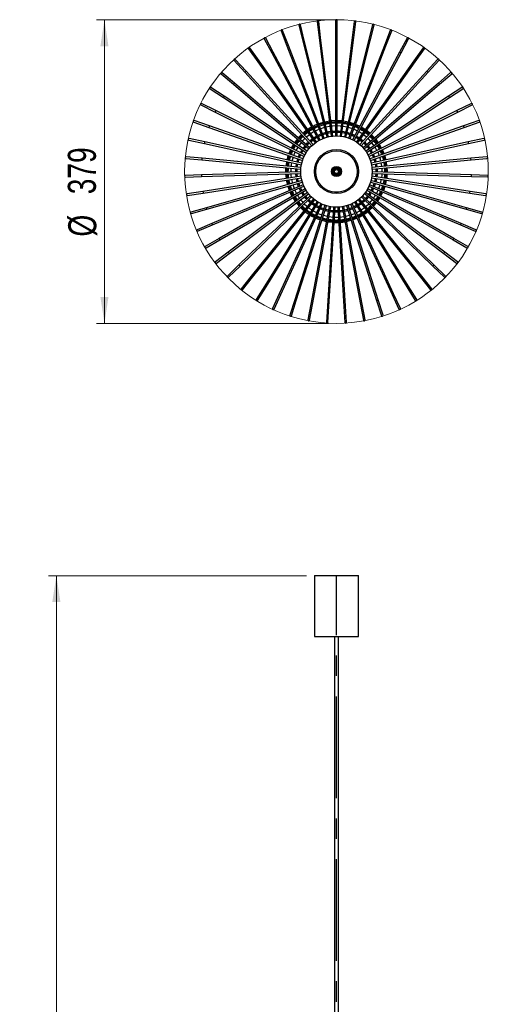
# Model space of a CAD drawing. Header units: millimetres. Extents: x 53 to 111, y 17 to 263.
# Tile 7 of 7: x 53 to 111, y 140 to 263. Entities that reach past the tile are written whole.
import ezdxf

# ---------------------------------------------------------------- set-up
doc = ezdxf.new("R2010")
doc.units = ezdxf.units.MM
doc.linetypes.add('CENTERX2', pattern=[20.32, 12.7, -2.54, 2.54, -2.54])
doc.styles.add('SLDTEXTSTYLE0', font='TXT', dxfattribs={"width": 0.75})
doc.dimstyles.new('SLDDIMSTYLE0', dxfattribs={"dimtxt": 3.5, "dimasz": 3.302, "dimexe": 0, "dimexo": 0.0625, "dimgap": 0.875, "dimtad": 1, "dimlfac": 10, "dimrnd": 1e-09, "dimzin": 12, "dimdsep": 46, "dimtxsty": 'SLDTEXTSTYLE0', "dimsah": 1, "dimcen": 0.09, "dimadec": 0, "dimazin": 3, "dimtfac": 1, "dimtofl": 0, "dimtmove": 0, "dimatfit": 3, "dimfxl": 0, "dimfrac": 2, "dimtolj": 1, "dimtzin": 12, "dimarcsym": 0})
doc.dimstyles.new('SLDDIMSTYLE2', dxfattribs={"dimtxt": 3.5, "dimasz": 3.302, "dimexe": 0, "dimexo": 0.0625, "dimgap": 0.875, "dimtad": 1, "dimdec": 0, "dimlfac": 10, "dimrnd": 1e-09, "dimzin": 12, "dimdsep": 46, "dimtxsty": 'SLDTEXTSTYLE0', "dimsah": 1, "dimcen": 0.09, "dimadec": 0, "dimazin": 3, "dimtfac": 1, "dimtofl": 0, "dimtmove": 0, "dimatfit": 3, "dimfxl": 0, "dimfrac": 2, "dimtolj": 1, "dimtzin": 12, "dimarcsym": 0})

# ---------------------------------------------------------------- blocks, each defined once
blk = doc.blocks.new('_D')
at = {"color": 7, "linetype": 'Continuous', "lineweight": 0}
for p, q in [((88.68, 193.72), (56.49, 193.72)), ((57.49, 193.72), (57.49, 23.72)), ((85.08, 23.72), (56.49, 23.72))]:
    blk.add_line(p, q, dxfattribs=at)
at = {"color": 7, "linetype": 'Continuous', "lineweight": 18}
for points in [[(57.49, 193.72), (56.98, 190.42), (58, 190.42)], [(57.49, 23.72), (58, 27.03), (56.98, 27.03)]]:
    blk.add_solid(points, dxfattribs=at)
at = {"color": 7, "linetype": 'Continuous', "lineweight": 18, "insert": (52.98, 104.44), "char_height": 3.5, "attachment_point": 1, "rotation": 90, "style": 'SLDTEXTSTYLE0'}
blk.add_mtext('1700,00', dxfattribs=at)
blk = doc.blocks.new('_D_2')
at = {"color": 7, "linetype": 'Continuous', "lineweight": 0}
for p, q in [((91.43, 263.09), (62.49, 263.09)), ((63.49, 225.2), (63.49, 263.09)), ((91.43, 225.2), (62.49, 225.2))]:
    blk.add_line(p, q, dxfattribs=at)
at = {"color": 7, "linetype": 'Continuous', "lineweight": 18}
for points in [[(63.49, 263.09), (62.98, 259.79), (63.99, 259.79)], [(63.49, 225.2), (63.99, 228.51), (62.98, 228.51)]]:
    blk.add_solid(points, dxfattribs=at)
at = {"color": 7, "linetype": 'Continuous', "lineweight": 18, "char_height": 3.5, "attachment_point": 1, "rotation": 90, "style": 'SLDTEXTSTYLE0'}
for s, insert in [('379', (58.92, 241.31)), ('%%c', (58.97, 236.03))]:
    blk.add_mtext(s, dxfattribs=dict(at, insert=insert))

msp = doc.modelspace()

# ---------------------------------------------------------------- linework, layer by layer
at = {"color": 7, "linetype": 'Continuous', "lineweight": 25}
for p, q in [((92.3299, 262.9964), (92.3299, 260.9964)), ((92.5299, 260.9964), (92.5299, 262.9964)), ((86.437, 259.8942), (85.7145, 261.7591)), ((87.7356, 262.4023), (88.2234, 260.4627)), ((88.4174, 260.5115), (87.9296, 262.4511)), ((90.0144, 262.841), (90.2602, 260.8562)), ((90.4587, 260.8808), (90.2129, 262.8656)), ((94.6469, 262.866), (94.4011, 260.8811)), ((94.5996, 260.8566), (94.8454, 262.8414)), ((96.9303, 262.4518), (96.4425, 260.5123)), ((96.6364, 260.4635), (97.1243, 262.4031)), ((99.1455, 261.7603), (98.423, 259.8953)), ((83.425, 260.7056), (84.3712, 258.9436)), ((84.5474, 259.0382), (83.6012, 260.8002)), ((85.528, 261.6869), (86.2505, 259.822)), ((88.3204, 260.4871), (88.2234, 260.4627)), ((88.4174, 260.5115), (88.3204, 260.4871)), ((91.4418, 248.4867), (88.4174, 260.5115)), ((90.3595, 260.8685), (90.2602, 260.8562)), ((90.2602, 260.8562), (91.784, 248.5508)), ((90.4587, 260.8808), (90.3595, 260.8685)), ((91.9824, 248.5754), (90.4587, 260.8808)), ((92.3299, 260.9964), (92.3299, 248.597)), ((92.4299, 260.9964), (92.3299, 260.9964)), ((92.5299, 260.9964), (92.4299, 260.9964)), ((92.5299, 248.597), (92.5299, 260.9964)), ((94.4011, 260.8811), (92.8774, 248.5757)), ((93.0759, 248.5512), (94.5996, 260.8566)), ((96.4425, 260.5123), (93.4181, 248.4874)), ((94.5004, 260.8688), (94.4011, 260.8811)), ((94.5996, 260.8566), (94.5004, 260.8688)), ((96.5395, 260.4879), (96.4425, 260.5123)), ((96.6364, 260.4635), (96.5395, 260.4879)), ((98.6095, 259.8231), (99.332, 261.688)), ((101.259, 260.8017), (100.3128, 259.0397)), ((100.489, 258.945), (101.4352, 260.7071)), ((81.4585, 259.4733), (82.6141, 257.8409)), ((82.7773, 257.9565), (81.6218, 259.5889)), ((86.3437, 259.8581), (86.2505, 259.822)), ((86.2505, 259.822), (90.7296, 248.2599)), ((86.437, 259.8942), (86.3437, 259.8581)), ((90.9161, 248.3322), (86.437, 259.8942)), ((88.2234, 260.4627), (91.2478, 248.4378)), ((93.6121, 248.4386), (96.6364, 260.4635)), ((98.423, 259.8953), (93.9439, 248.3332)), ((94.1304, 248.261), (98.6095, 259.8231)), ((98.5163, 259.8592), (98.423, 259.8953)), ((98.6095, 259.8231), (98.5163, 259.8592)), ((103.2386, 259.5907), (102.083, 257.9583)), ((102.2463, 257.8427), (103.4018, 259.4751)), ((79.6584, 258.0087), (81.0058, 256.5307)), ((81.1536, 256.6654), (79.8062, 258.1435)), ((84.4593, 258.9909), (84.3712, 258.9436)), ((84.3712, 258.9436), (90.2373, 248.0196)), ((84.5474, 259.0382), (84.4593, 258.9909)), ((90.4134, 248.1142), (84.5474, 259.0382)), ((100.3128, 259.0397), (94.4467, 248.1156)), ((94.6229, 248.0211), (100.489, 258.945)), ((100.4009, 258.9924), (100.3128, 259.0397)), ((100.489, 258.945), (100.4009, 258.9924)), ((105.0544, 258.1455), (103.707, 256.6675)), ((103.8548, 256.5328), (105.2022, 258.0108)), ((82.6957, 257.8987), (82.6141, 257.8409)), ((82.6141, 257.8409), (89.7781, 247.7206)), ((82.7773, 257.9565), (82.6957, 257.8987)), ((89.9413, 247.8362), (82.7773, 257.9565)), ((102.083, 257.9583), (94.919, 247.8379)), ((95.0823, 247.7224), (102.2463, 257.8427)), ((102.1647, 257.9005), (102.083, 257.9583)), ((102.2463, 257.8427), (102.1647, 257.9005)), ((78.0519, 256.334), (79.5707, 255.0328)), ((79.7009, 255.1847), (78.182, 256.4859)), ((81.0797, 256.5981), (81.0058, 256.5307)), ((81.0058, 256.5307), (89.3592, 247.3674)), ((81.1536, 256.6654), (81.0797, 256.5981)), ((89.507, 247.5022), (81.1536, 256.6654)), ((103.707, 256.6675), (95.3536, 247.5043)), ((95.5014, 247.3696), (103.8548, 256.5328)), ((103.7809, 256.6002), (103.707, 256.6675)), ((103.8548, 256.5328), (103.7809, 256.6002)), ((106.6788, 256.4882), (105.16, 255.187)), ((105.2901, 255.0351), (106.8089, 256.3364)), ((76.6634, 254.4746), (78.3306, 253.3698)), ((78.4411, 253.5366), (76.7739, 254.6413)), ((79.6358, 255.1087), (79.5707, 255.0328)), ((79.5707, 255.0328), (88.9869, 246.9655)), ((79.7009, 255.1847), (79.6358, 255.1087)), ((89.117, 247.1174), (79.7009, 255.1847)), ((105.16, 255.187), (95.7438, 247.1197)), ((95.874, 246.9679), (105.2901, 255.0351)), ((105.2251, 255.1111), (105.16, 255.187)), ((105.2901, 255.0351), (105.2251, 255.1111)), ((108.0873, 254.6439), (106.4201, 253.5391)), ((106.5306, 253.3724), (108.1978, 254.4771)), ((78.3858, 253.4532), (78.3306, 253.3698)), ((78.3306, 253.3698), (88.6668, 246.5208)), ((78.4411, 253.5366), (78.3858, 253.4532)), ((88.7772, 246.6876), (78.4411, 253.5366)), ((106.4201, 253.5391), (96.0839, 246.6901)), ((96.1944, 246.5235), (106.5306, 253.3724)), ((106.4753, 253.4558), (106.4201, 253.5391)), ((106.5306, 253.3724), (106.4753, 253.4558)), ((75.5139, 252.4586), (77.3042, 251.5671)), ((77.3934, 251.7462), (75.6031, 252.6376)), ((109.2584, 252.6404), (107.4681, 251.7489)), ((107.5573, 251.5699), (109.3476, 252.4614)), ((77.3488, 251.6566), (77.3042, 251.5671)), ((77.3042, 251.5671), (88.4037, 246.0402)), ((77.3934, 251.7462), (77.3488, 251.6566)), ((88.4928, 246.2193), (77.3934, 251.7462)), ((107.4681, 251.7489), (96.3686, 246.222)), ((96.4578, 246.043), (107.5573, 251.5699)), ((107.5127, 251.6594), (107.4681, 251.7489)), ((107.5573, 251.5699), (107.5127, 251.6594)), ((74.6209, 250.3166), (76.5072, 249.6519)), ((76.5737, 249.8406), (74.6874, 250.5053)), ((76.5404, 249.7463), (76.5072, 249.6519)), ((76.5072, 249.6519), (88.2017, 245.5309)), ((76.5737, 249.8406), (76.5404, 249.7463)), ((88.2682, 245.7196), (76.5737, 249.8406)), ((108.2882, 249.8435), (96.5936, 245.7225)), ((96.6602, 245.5339), (108.3547, 249.6548)), ((110.1745, 250.5082), (108.2882, 249.8435)), ((108.3214, 249.7492), (108.2882, 249.8435)), ((108.3547, 249.6548), (108.3214, 249.7492)), ((108.3547, 249.6548), (110.241, 250.3196)), ((75.9943, 247.8487), (74.0406, 248.2766)), ((91.9253, 249.037), (92.3299, 249.0621)), ((93.1349, 249.0277), (93.5071, 248.9593)), ((93.1533, 249.1766), (93.5398, 249.1057)), ((93.5071, 248.9593), (93.5352, 248.953)), ((93.5398, 249.1057), (93.5718, 249.0985)), ((110.8216, 248.2796), (108.8679, 247.8517)), ((73.9978, 248.0812), (75.9515, 247.6533)), ((75.9729, 247.751), (75.9515, 247.6533)), ((75.9515, 247.6533), (88.0639, 245.0007)), ((75.9943, 247.8487), (75.9729, 247.751)), ((88.1066, 245.1961), (75.9943, 247.8487)), ((108.8679, 247.8517), (96.7556, 245.1991)), ((96.7984, 245.0037), (108.9107, 247.6563)), ((108.8893, 247.754), (108.8679, 247.8517)), ((108.9107, 247.6563), (108.8893, 247.754)), ((108.9107, 247.6563), (110.8644, 248.0842)), ((73.6542, 245.7861), (75.6457, 245.6016)), ((75.6642, 245.8007), (73.6727, 245.9852)), ((75.6642, 245.8007), (75.6549, 245.7011)), ((88.0106, 244.6566), (75.6642, 245.8007)), ((109.1984, 245.8038), (96.8519, 244.6597)), ((111.1899, 245.9883), (109.1984, 245.8038)), ((109.2077, 245.7042), (109.1984, 245.8038)), ((109.2169, 245.6046), (111.2084, 245.7892)), ((75.6549, 245.7011), (75.6457, 245.6016)), ((75.6457, 245.6016), (87.9922, 244.4575)), ((96.8705, 244.4606), (109.2169, 245.6046)), ((98.6307, 244.246), (98.6133, 244.6221)), ((98.7806, 244.2484), (98.7627, 244.6359)), ((109.2169, 245.6046), (109.2077, 245.7042)), ((75.5882, 243.7277), (73.5891, 243.6661)), ((73.5953, 243.4662), (75.5943, 243.5278)), ((87.9816, 244.1095), (75.5882, 243.7277)), ((75.5882, 243.7277), (75.5912, 243.6277)), ((75.5912, 243.6277), (75.5943, 243.5278)), ((75.5943, 243.5278), (87.9878, 243.9096)), ((88.0201, 243.563), (75.7675, 241.661)), ((75.7982, 241.4634), (88.0508, 243.3654)), ((92.6534, 243.7798), (92.7078, 243.6894)), ((92.7078, 243.6894), (92.7566, 243.6085)), ((96.8126, 243.3684), (109.0652, 241.4664)), ((109.0959, 241.6641), (96.8432, 243.566)), ((96.8752, 243.9127), (109.2687, 243.5309)), ((109.2748, 243.7308), (96.8813, 244.1126)), ((98.6308, 244.0587), (98.6307, 244.246)), ((98.7807, 244.0541), (98.7806, 244.2484)), ((109.2687, 243.5309), (109.2717, 243.6308)), ((109.2687, 243.5309), (111.2677, 243.4693)), ((109.2717, 243.6308), (109.2748, 243.7308)), ((111.2739, 243.6692), (109.2748, 243.7308)), ((88.1254, 243.0253), (76.1994, 239.6321)), ((76.2542, 239.4397), (88.1802, 242.833)), ((88.296, 242.5047), (76.8774, 237.6716)), ((76.9554, 237.4874), (88.3741, 242.3205)), ((96.4901, 242.3233), (107.9087, 237.4902)), ((107.9867, 237.6744), (96.568, 242.5075)), ((96.6836, 242.8359), (108.6096, 239.4427)), ((108.6643, 239.635), (96.7382, 243.0283)), ((75.7675, 241.661), (73.7912, 241.3542)), ((73.8218, 241.1566), (75.7982, 241.4634)), ((75.7675, 241.661), (75.7828, 241.5622)), ((75.7828, 241.5622), (75.7982, 241.4634)), ((88.5293, 242.0089), (77.7912, 235.8093)), ((77.8912, 235.6361), (88.6294, 241.8358)), ((88.8218, 241.5456), (78.9269, 234.0733)), ((79.0474, 233.9137), (88.9424, 241.3861)), ((89.169, 241.1218), (80.2673, 232.4902)), ((80.4066, 232.3466), (89.3083, 240.9782)), ((95.5568, 240.9804), (104.4585, 232.3488)), ((104.5977, 232.4924), (95.696, 241.124)), ((95.9224, 241.3885), (105.8173, 233.9162)), ((105.9378, 234.0758), (96.0429, 241.5481)), ((96.2351, 241.8384), (106.9732, 235.6387)), ((107.0732, 235.8119), (96.335, 242.0116)), ((109.0652, 241.4664), (109.0805, 241.5653)), ((109.0652, 241.4664), (111.0415, 241.1597)), ((109.0805, 241.5653), (109.0959, 241.6641)), ((111.0722, 241.3573), (109.0959, 241.6641)), ((76.1994, 239.6321), (74.2758, 239.0847)), ((76.1994, 239.6321), (76.2268, 239.5359)), ((89.5656, 240.7438), (81.7922, 231.0837)), ((81.948, 230.9583), (89.7215, 240.6184)), ((90.0057, 240.4174), (83.4783, 229.8753)), ((83.6483, 229.77), (90.1758, 240.3122)), ((90.4825, 240.1476), (85.3001, 228.8832)), ((85.4818, 228.7996), (90.6642, 240.0641)), ((90.9889, 239.9384), (87.23, 228.1226)), ((87.4206, 228.0619), (91.1795, 239.8778)), ((91.5172, 239.793), (89.2388, 227.6048)), ((89.4354, 227.5681), (91.7138, 239.7564)), ((92.0593, 239.7137), (91.296, 227.3379)), ((91.4956, 227.3256), (92.2589, 239.7015)), ((92.607, 239.7016), (93.3704, 227.3258)), ((93.57, 227.3381), (92.8067, 239.714)), ((93.1521, 239.7569), (95.4305, 227.5687)), ((95.6271, 227.6054), (93.3487, 239.7937)), ((93.6863, 239.8787), (97.4452, 228.0629)), ((97.6358, 228.1235), (93.8769, 239.9394)), ((94.2015, 240.0653), (99.3839, 228.8009)), ((99.5656, 228.8845), (94.3831, 240.1489)), ((94.6898, 240.3137), (101.2172, 229.7716)), ((101.3872, 229.8769), (94.8598, 240.4191)), ((95.2589, 240.1278), (95.1046, 240.0236)), ((95.1439, 240.6203), (102.9173, 230.9602)), ((95.4354, 240.258), (95.2589, 240.1278)), ((103.0731, 231.0856), (95.2996, 240.7458)), ((95.8907, 240.6566), (95.5912, 240.3834)), ((108.6369, 239.5389), (108.6643, 239.635)), ((110.588, 239.0877), (108.6643, 239.635)), ((74.3305, 238.8924), (76.2542, 239.4397)), ((76.2268, 239.5359), (76.2542, 239.4397)), ((92.1819, 238.4536), (92.4314, 238.4481)), ((92.4314, 238.4481), (92.684, 238.4537)), ((93.8319, 239.4212), (93.4369, 239.3217)), ((95.9952, 239.0808), (95.7786, 238.9352)), ((96.238, 239.2606), (95.9952, 239.0808)), ((108.6096, 239.4427), (108.6369, 239.5389)), ((108.6096, 239.4427), (110.5332, 238.8953)), ((76.8774, 237.6716), (75.0356, 236.892)), ((75.1136, 236.7078), (76.9554, 237.4874)), ((76.8774, 237.6716), (76.9164, 237.5795)), ((76.9164, 237.5795), (76.9554, 237.4874)), ((107.9087, 237.4902), (107.9477, 237.5823)), ((107.9087, 237.4902), (109.7505, 236.7107)), ((107.9477, 237.5823), (107.9867, 237.6744)), ((109.8285, 236.8948), (107.9867, 237.6744)), ((77.7912, 235.8093), (76.0592, 234.8093)), ((76.1592, 234.6361), (77.8912, 235.6361)), ((77.7912, 235.8093), (77.8412, 235.7227)), ((77.8412, 235.7227), (77.8912, 235.6361)), ((106.9732, 235.6387), (107.0232, 235.7253)), ((106.9732, 235.6387), (108.7053, 234.6387)), ((107.0232, 235.7253), (107.0732, 235.8119)), ((108.8053, 234.8119), (107.0732, 235.8119)), ((78.9269, 234.0733), (77.3309, 232.8681)), ((77.4514, 232.7085), (79.0474, 233.9137)), ((78.9269, 234.0733), (78.9872, 233.9935)), ((78.9872, 233.9935), (79.0474, 233.9137)), ((105.8173, 233.9162), (105.8776, 233.996)), ((105.8173, 233.9162), (107.4133, 232.7109)), ((105.8776, 233.996), (105.9378, 234.0758)), ((107.5339, 232.8705), (105.9378, 234.0758)), ((80.2673, 232.4902), (78.8315, 231.0979)), ((78.9707, 230.9543), (80.4066, 232.3466)), ((80.2673, 232.4902), (80.337, 232.4184)), ((80.337, 232.4184), (80.4066, 232.3466)), ((104.4585, 232.3488), (104.5281, 232.4206)), ((104.4585, 232.3488), (105.8943, 230.9565)), ((104.5281, 232.4206), (104.5977, 232.4924)), ((106.0335, 231.1001), (104.5977, 232.4924)), ((81.7922, 231.0837), (80.5383, 229.5255)), ((81.7922, 231.0837), (81.8701, 231.021)), ((81.8701, 231.021), (81.948, 230.9583)), ((102.9173, 230.9602), (102.9952, 231.0229)), ((102.9952, 231.0229), (103.0731, 231.0856)), ((104.327, 229.5275), (103.0731, 231.0856)), ((80.6941, 229.4002), (81.948, 230.9583)), ((83.4783, 229.8753), (82.4254, 228.1748)), ((82.5955, 228.0696), (83.6483, 229.77)), ((83.4783, 229.8753), (83.5633, 229.8226)), ((83.5633, 229.8226), (83.6483, 229.77)), ((101.2172, 229.7716), (101.3022, 229.8243)), ((101.2172, 229.7716), (102.2701, 228.0712)), ((101.3022, 229.8243), (101.3872, 229.8769)), ((102.4401, 228.1765), (101.3872, 229.8769)), ((102.9173, 230.9602), (104.1711, 229.4021)), ((85.3001, 228.8832), (84.4642, 227.0663)), ((84.6459, 226.9827), (85.4818, 228.7996)), ((85.3001, 228.8832), (85.3909, 228.8414)), ((85.3909, 228.8414), (85.4818, 228.7996)), ((99.3839, 228.8009), (99.4747, 228.8427)), ((99.3839, 228.8009), (100.2198, 226.984)), ((99.4747, 228.8427), (99.5656, 228.8845)), ((100.4015, 227.0676), (99.5656, 228.8845)), ((87.23, 228.1226), (86.6237, 226.2167)), ((86.8143, 226.156), (87.4206, 228.0619)), ((87.23, 228.1226), (87.3253, 228.0922)), ((87.3253, 228.0922), (87.4206, 228.0619)), ((89.2388, 227.6048), (88.8713, 225.6389)), ((89.0679, 225.6021), (89.4354, 227.5681)), ((89.2388, 227.6048), (89.3371, 227.5865)), ((89.3371, 227.5865), (89.4354, 227.5681)), ((91.296, 227.3379), (91.1729, 225.3417)), ((91.296, 227.3379), (91.3958, 227.3317)), ((91.3725, 225.3294), (91.4956, 227.3256)), ((91.3958, 227.3317), (91.4956, 227.3256)), ((93.3704, 227.3258), (93.4702, 227.3319)), ((93.3704, 227.3258), (93.4935, 225.3296)), ((93.4702, 227.3319), (93.57, 227.3381)), ((93.6931, 225.3419), (93.57, 227.3381)), ((95.4305, 227.5687), (95.5288, 227.587)), ((95.4305, 227.5687), (95.798, 225.6027)), ((95.5288, 227.587), (95.6271, 227.6054)), ((95.9946, 225.6395), (95.6271, 227.6054)), ((97.4452, 228.0629), (97.5405, 228.0932)), ((97.4452, 228.0629), (98.0515, 226.157)), ((97.5405, 228.0932), (97.6358, 228.1235)), ((98.2421, 226.2176), (97.6358, 228.1235)), ((89.6814, 193.7245), (89.6814, 186.1245)), ((89.6814, 193.7245), (93.8507, 193.7245)), ((93.8507, 193.7245), (95.1814, 193.7245)), ((95.1814, 186.1245), (95.1814, 193.7245)), ((89.6814, 186.1245), (93.8507, 186.1245)), ((92.1814, 186.1245), (92.1814, 42.1245)), ((92.6814, 42.1245), (92.6814, 186.1245)), ((93.8507, 186.1245), (95.1814, 186.1245))]:
    msp.add_line(p, q, dxfattribs=at)
at = {"color": 7, "linetype": 'CENTERX2'}
msp.add_line((92.4314, 23.7245), (92.4314, 193.7245), dxfattribs=at)
at = {"color": 7, "linetype": 'Continuous', "lineweight": 25, "flags": 128}
for points in [[(89.3382, 249.6938), (89.17, 249.5966), (88.8434, 249.3872)], [(89.4092, 249.5616), (89.1138, 249.3858), (88.9301, 249.2648)], [(88.9329, 249.2607), (89.0619, 249.3466), (89.4116, 249.5572)], [(90.0974, 249.892), (89.9418, 249.8263), (89.5854, 249.6563)], [(89.5877, 249.6519), (89.8845, 249.7954), (90.0992, 249.8873)], [(90.7843, 250.2808), (90.4642, 250.1857), (90.2296, 250.1042)], [(90.8209, 250.1353), (90.3783, 249.9983), (90.2838, 249.9643)], [(90.9429, 249.6503), (90.67, 249.5691), (90.4645, 249.498)], [(91.5504, 250.4367), (91.386, 250.4115), (90.9783, 250.3296)], [(91.5689, 250.2878), (91.2842, 250.241), (91.0148, 250.1841)], [(91.0161, 250.1793), (91.2215, 250.2238), (91.5695, 250.2829)], [(91.6303, 249.7915), (91.5398, 249.7779), (91.1368, 249.6991)], [(92.3299, 250.4973), (91.857, 250.4721), (91.7489, 250.4613)], [(92.3299, 250.3473), (92.2163, 250.3444), (91.7673, 250.3124)], [(91.768, 250.3075), (92.1517, 250.3368), (92.3299, 250.3423)], [(92.3299, 249.8472), (91.9842, 249.8305), (91.8288, 249.8162)], [(93.1109, 250.4617), (92.8059, 250.4871), (92.5299, 250.4973)], [(93.0925, 250.3128), (92.6855, 250.3429), (92.5299, 250.3473)], [(93.031, 249.8165), (92.8787, 249.8305), (92.5299, 249.8473)], [(93.723, 249.6998), (93.3231, 249.7779), (93.2295, 249.792)], [(93.2903, 250.2833), (93.5523, 250.2409), (93.8438, 250.18)], [(93.845, 250.1848), (93.6169, 250.2337), (93.291, 250.2882)], [(93.8816, 250.3303), (93.7465, 250.3604), (93.3094, 250.4371)], [(94.3955, 249.499), (94.1928, 249.5691), (93.917, 249.6511)], [(94.0378, 250.1312), (94.4584, 250.0021), (94.5743, 249.9607)], [(94.6303, 250.1052), (94.2071, 250.2448), (94.0756, 250.2816)], [(94.7609, 249.8885), (94.8953, 249.8321), (95.2724, 249.6533)], [(95.2748, 249.6577), (94.9567, 249.8105), (94.7627, 249.8931)], [(95.3457, 249.7899), (95.0959, 249.912), (94.8169, 250.033)], [(95.4486, 249.5587), (95.7244, 249.3954), (95.9274, 249.2624)], [(95.9303, 249.2665), (95.7818, 249.3649), (95.451, 249.5631)], [(96.017, 249.389), (95.9252, 249.4505), (95.522, 249.6953)], [(87.5438, 248.2019), (87.4049, 248.0284), (87.1931, 247.7373)], [(88.18, 248.6609), (88.0197, 248.5044), (87.7878, 248.2562)], [(87.7916, 248.253), (87.978, 248.4545), (88.1834, 248.6572)], [(88.5169, 248.2914), (88.4009, 248.1786), (88.1675, 247.9309)], [(88.6802, 249.2716), (88.3944, 249.0496), (88.2267, 248.9066)], [(88.3312, 248.792), (88.6784, 249.0769), (88.7697, 249.1451)], [(89.0558, 248.741), (88.7296, 248.4824), (88.6647, 248.4262)], [(89.0825, 247.9679), (89.1527, 248.0283), (89.4141, 248.2349)], [(89.6458, 249.121), (89.4532, 249.0082), (89.219, 248.8566)], [(89.5773, 248.3505), (89.8457, 248.5208), (89.9391, 248.5747)], [(89.6639, 248.228), (89.8789, 248.3659), (90.0101, 248.4425)], [(89.6726, 248.2158), (89.9551, 248.3937), (90.0172, 248.4293)], [(90.1153, 248.6694), (90.2207, 248.7218), (90.502, 248.8474)], [(90.1863, 248.5372), (90.2458, 248.5672), (90.5562, 248.7075)], [(90.1934, 248.524), (90.3241, 248.5884), (90.5616, 248.6936)], [(90.6885, 248.9197), (91.0144, 249.0265), (91.0941, 249.0489)], [(90.7427, 248.7799), (91.0241, 248.873), (91.1307, 248.9034)], [(90.7481, 248.7659), (91.1048, 248.8807), (91.1344, 248.8889)], [(91.2881, 249.0978), (91.4275, 249.1279), (91.7065, 249.1761)], [(91.3247, 248.9523), (91.4298, 248.9753), (91.725, 249.0272)], [(91.3283, 248.9377), (91.5109, 248.9761), (91.7268, 249.0123)], [(91.905, 249.2008), (92.2721, 249.2256), (92.3299, 249.2271)], [(91.9234, 249.0519), (92.2601, 249.0751), (92.3299, 249.0771)], [(92.5299, 249.2272), (92.6975, 249.2211), (92.9548, 249.2011)], [(92.5299, 249.0771), (92.6785, 249.0719), (92.9364, 249.0522)], [(92.5299, 249.0621), (92.7572, 249.0523), (92.9345, 249.0373)], [(93.133, 249.0128), (93.1719, 249.007), (93.5315, 248.9384)], [(93.7255, 248.8897), (93.9824, 248.812), (94.1119, 248.7669)], [(93.7292, 248.9042), (93.9112, 248.8508), (94.1173, 248.7809)], [(93.7658, 249.0497), (93.9508, 248.9956), (94.1715, 248.9208)], [(94.2984, 248.6947), (94.3724, 248.6636), (94.6667, 248.5254)], [(94.3038, 248.7087), (94.3047, 248.7083), (94.6738, 248.5386)], [(94.358, 248.8486), (94.7379, 248.6743), (94.7448, 248.6708)], [(94.843, 248.4308), (95.1076, 248.2707), (95.1877, 248.2175)], [(94.8501, 248.4441), (95.0484, 248.3262), (95.1964, 248.2298)], [(94.921, 248.5762), (95.1086, 248.4655), (95.2831, 248.3522)], [(95.6413, 248.8584), (95.4097, 249.0082), (95.2144, 249.1226)], [(95.4463, 248.2367), (95.4604, 248.2263), (95.7781, 247.9699)], [(96.1959, 248.4282), (96.1333, 248.4824), (95.8046, 248.7429)], [(96.6338, 248.9086), (96.3117, 249.1746), (96.1802, 249.2735)], [(96.6933, 247.9332), (96.4619, 248.1786), (96.3437, 248.2935)], [(96.6772, 248.6594), (96.8213, 248.5193), (97.0693, 248.2553)], [(97.0731, 248.2585), (96.8704, 248.4766), (96.6806, 248.6631)], [(97.187, 248.3561), (97.0176, 248.5402), (96.7817, 248.7739)], [(87.0827, 247.5705), (86.8827, 247.2359), (86.7917, 247.0663)], [(87.2077, 247.4877), (87.1522, 247.3992), (86.926, 246.9995)], [(86.9305, 246.9972), (87.1227, 247.3412), (87.2119, 247.4849)], [(87.6577, 248.1043), (87.4132, 247.7891), (87.3181, 247.6544)], [(87.3223, 247.6517), (87.3794, 247.7335), (87.6615, 248.101)], [(87.6246, 247.2114), (87.5714, 247.1264), (87.3737, 246.7766)], [(88.0375, 247.7789), (87.82, 247.4985), (87.735, 247.3782)], [(88.2519, 247.0357), (88.2907, 247.091), (88.5084, 247.3755)], [(88.377, 246.9528), (88.6196, 247.2746), (88.6223, 247.2779)], [(88.3895, 246.9445), (88.4262, 246.9968), (88.6337, 247.2681)], [(88.6384, 247.5274), (88.8395, 247.7404), (88.9347, 247.8331)], [(88.7524, 247.4298), (88.8985, 247.5866), (89.0358, 247.7222)], [(88.7638, 247.42), (88.9652, 247.6327), (89.0459, 247.7112)], [(89.1835, 247.857), (89.2028, 247.8738), (89.5007, 248.1124)], [(89.1936, 247.8459), (89.2732, 247.9141), (89.5094, 248.1002)], [(95.351, 248.102), (95.4476, 248.0289), (95.6669, 247.848)], [(95.3597, 248.1143), (95.3933, 248.0892), (95.677, 247.8591)], [(95.8147, 247.7133), (96.06, 247.4633), (96.0971, 247.4223)], [(95.8249, 247.7244), (96.0168, 247.5319), (96.1084, 247.4321)], [(95.9259, 247.8352), (96.0981, 247.664), (96.2224, 247.5297)], [(96.2272, 247.2705), (96.3281, 247.1436), (96.4716, 246.9471)], [(96.2386, 247.2803), (96.2908, 247.2157), (96.4841, 246.9553)], [(96.3525, 247.3779), (96.3795, 247.3449), (96.6092, 247.0382)], [(97.1261, 247.3807), (97.0428, 247.4985), (96.8235, 247.7813)], [(97.1994, 248.1034), (97.4304, 247.8072), (97.5388, 247.6542)], [(97.543, 247.657), (97.4725, 247.7576), (97.2032, 248.1067)], [(97.4878, 246.7793), (97.2915, 247.1264), (97.2366, 247.2141)], [(97.9354, 247.0022), (97.731, 247.366), (97.6535, 247.4903)], [(98.0697, 247.0691), (97.8799, 247.4095), (97.7786, 247.5731)], [(86.4094, 246.1625), (86.3348, 245.9238), (86.2503, 245.6026)], [(86.5509, 246.1127), (86.4229, 245.677), (86.3968, 245.5705)], [(86.8369, 246.8204), (86.7222, 246.5657), (86.6173, 246.3013)], [(86.6221, 246.2996), (86.7019, 246.504), (86.8414, 246.8182)], [(87.2846, 246.5975), (87.1653, 246.3294), (87.089, 246.1351)], [(87.491, 245.3309), (87.5532, 245.5656), (87.6074, 245.7404)], [(87.6738, 245.929), (87.6889, 245.9688), (87.8397, 246.3211)], [(87.8153, 245.8792), (87.9548, 246.2132), (87.974, 246.2542)], [(87.8295, 245.8742), (87.8376, 245.8957), (87.9874, 246.2476)], [(87.9287, 246.5002), (88.059, 246.7342), (88.1415, 246.8689)], [(88.063, 246.4333), (88.1461, 246.5854), (88.2666, 246.786)], [(88.0765, 246.4266), (88.199, 246.6469), (88.2791, 246.7778)], [(96.5822, 246.7804), (96.7783, 246.442), (96.785, 246.4293)], [(96.5947, 246.7887), (96.7537, 246.5193), (96.7984, 246.436)], [(96.7197, 246.8715), (96.8573, 246.6417), (96.9327, 246.5029)], [(96.8742, 246.2503), (96.9572, 246.0651), (97.0323, 245.8771)], [(96.8876, 246.257), (96.9393, 246.1442), (97.0465, 245.882)], [(97.0219, 246.3239), (97.0504, 246.2626), (97.188, 245.9319)], [(97.2545, 245.7433), (97.3384, 245.4627), (97.3711, 245.3339)], [(97.7728, 246.138), (97.6976, 246.3294), (97.577, 246.6003)], [(98.0202, 246.821), (98.1259, 246.5877), (98.2397, 246.3025)], [(98.2445, 246.3042), (98.1557, 246.5299), (98.0246, 246.8232)], [(98.386, 246.3541), (98.3051, 246.5611), (98.1589, 246.8901)], [(98.3063, 246.1139), (98.4287, 245.7009), (98.4605, 245.5724)], [(86.1, 244.6328), (86.0925, 244.5226), (86.0822, 244.051)], [(86.2075, 245.4072), (86.1382, 244.9953), (86.1184, 244.832)], [(86.2493, 244.619), (86.2329, 244.2849), (86.2321, 244.0556)], [(86.2371, 244.0558), (86.2369, 244.22), (86.2543, 244.6185)], [(86.3541, 245.3751), (86.3245, 245.2182), (86.2677, 244.8181)], [(86.2727, 244.8177), (86.3186, 245.1534), (86.359, 245.3741)], [(86.7473, 244.5728), (86.7314, 244.1481), (86.732, 244.071)], [(86.8426, 245.2681), (86.8016, 245.0398), (86.7657, 244.772)], [(87.3518, 244.0901), (87.354, 244.3079), (87.3647, 244.5156)], [(87.3831, 244.7148), (87.3851, 244.7322), (87.4483, 245.1355)], [(87.5017, 244.0947), (87.5016, 244.186), (87.5141, 244.5018)], [(87.5167, 244.0952), (87.5178, 244.2654), (87.5291, 244.5004)], [(87.5325, 244.7009), (87.5789, 245.0186), (87.5949, 245.1034)], [(87.5475, 244.6996), (87.6083, 245.0942), (87.6095, 245.1002)], [(87.6376, 245.2988), (87.6702, 245.427), (87.7489, 245.6905)], [(87.6523, 245.2956), (87.706, 245.4998), (87.7631, 245.6855)], [(97.0988, 245.6884), (97.1034, 245.6744), (97.2099, 245.2986)], [(97.113, 245.6934), (97.2118, 245.3537), (97.2246, 245.3018)], [(97.2527, 245.1032), (97.2942, 244.8629), (97.3151, 244.7026)], [(97.2674, 245.1064), (97.2968, 244.9439), (97.33, 244.704)], [(97.3336, 244.5035), (97.3373, 244.4479), (97.3462, 244.0983)], [(97.3485, 244.5049), (97.3613, 244.1102), (97.3612, 244.0978)], [(97.414, 245.1385), (97.4312, 245.0475), (97.4794, 244.7179)], [(97.4979, 244.5187), (97.5112, 244.2011), (97.5111, 244.0932)], [(98.0969, 244.7751), (98.0613, 245.0398), (98.0197, 245.2712)], [(98.131, 244.0741), (98.1314, 244.1481), (98.1154, 244.5759)], [(98.5033, 245.3771), (98.5289, 245.2429), (98.5898, 244.8207)], [(98.5948, 244.8212), (98.545, 245.1799), (98.5082, 245.3782)], [(98.6083, 244.6216), (98.6243, 244.3107), (98.6258, 244.0589)], [(98.7442, 244.8351), (98.6948, 245.1935), (98.6547, 245.4102)], [(86.0884, 243.8511), (86.1075, 243.5737), (86.1422, 243.2715)], [(86.2954, 243.2953), (86.2492, 243.7513), (86.2433, 243.8559)], [(86.7382, 243.8711), (86.749, 243.7009), (86.7846, 243.3712)], [(87.3974, 243.4663), (87.3584, 243.8825), (87.358, 243.8902)], [(87.5193, 242.8529), (87.4737, 243.0401), (87.4281, 243.2687)], [(87.5457, 243.4893), (87.5161, 243.7678), (87.5079, 243.8948)], [(87.5605, 243.4916), (87.5256, 243.8483), (87.5229, 243.8953)], [(87.6636, 242.8939), (87.6511, 242.9426), (87.5764, 243.2917)], [(87.6781, 242.898), (87.6468, 243.0235), (87.5912, 243.294)], [(97.2722, 243.2971), (97.2545, 243.2021), (97.1856, 242.901)], [(97.287, 243.2948), (97.284, 243.2776), (97.2, 242.8969)], [(97.3401, 243.8984), (97.3174, 243.6145), (97.3028, 243.4947)], [(97.3551, 243.8979), (97.3403, 243.6923), (97.3176, 243.4924)], [(97.4353, 243.2717), (97.3648, 242.9362), (97.3443, 242.8559)], [(97.505, 243.8933), (97.4978, 243.7759), (97.4659, 243.4694)], [(98.0787, 243.3743), (98.1139, 243.7009), (98.1249, 243.8742)], [(86.173, 243.0739), (86.2637, 242.6375), (86.2976, 242.5053)], [(86.3212, 243.0969), (86.3613, 242.8858), (86.4419, 242.5463)], [(86.4467, 242.5477), (86.3797, 242.8234), (86.3262, 243.0976)], [(86.3524, 242.3129), (86.3939, 242.1809), (86.546, 241.7639)], [(86.4967, 242.354), (86.6211, 241.9847), (86.6842, 241.8224)], [(86.6888, 241.8244), (86.6488, 241.9258), (86.5015, 242.3553)], [(86.8154, 243.1736), (86.8889, 242.8175), (86.9229, 242.6832)], [(86.9777, 242.4908), (87.0104, 242.3867), (87.1447, 242.0173)], [(87.7157, 242.259), (87.5838, 242.6292), (87.5741, 242.6605)], [(87.8539, 242.3175), (87.7706, 242.5415), (87.7184, 242.7016)], [(87.8677, 242.3234), (87.7594, 242.6218), (87.7329, 242.7057)], [(87.9836, 241.6939), (87.905, 241.842), (87.7938, 242.0749)], [(88.1136, 241.7689), (88.1091, 241.7769), (87.9319, 242.1334)], [(88.1265, 241.7764), (88.0846, 241.8542), (87.9457, 242.1392)], [(96.9184, 242.142), (96.8605, 242.0173), (96.7378, 241.7791)], [(96.9322, 242.1362), (96.9081, 242.083), (96.7508, 241.7716)], [(97.0704, 242.0777), (96.9084, 241.7474), (96.8807, 241.6966)], [(97.1309, 242.7086), (97.0253, 242.4006), (96.9963, 242.3262)], [(97.1453, 242.7045), (97.0671, 242.4701), (97.0101, 242.3204)], [(97.2897, 242.6635), (97.246, 242.5276), (97.1483, 242.2619)], [(97.7193, 242.0202), (97.8525, 242.3867), (97.8861, 242.4938)], [(97.9408, 242.6861), (97.9739, 242.8175), (98.048, 243.1766)], [(98.3623, 242.3583), (98.2461, 242.0108), (98.1753, 241.8272)], [(98.1799, 241.8253), (98.228, 241.9483), (98.3671, 242.3569)], [(98.318, 241.7668), (98.3784, 241.9218), (98.5114, 242.3159)], [(98.5372, 243.1007), (98.5019, 242.9122), (98.4169, 242.5507)], [(98.4217, 242.5493), (98.4935, 242.8477), (98.5422, 243.0999)], [(98.566, 242.5082), (98.6438, 242.833), (98.6904, 243.0769)], [(86.624, 241.5798), (86.7545, 241.303), (86.8836, 241.0588)], [(86.7622, 241.6383), (86.8014, 241.5514), (87.0135, 241.1338)], [(87.0179, 241.1363), (86.8334, 241.4948), (86.7668, 241.6402)], [(86.9837, 240.8856), (87.2419, 240.4886), (87.3053, 240.4004)], [(87.1136, 240.9606), (87.2574, 240.732), (87.425, 240.4908)], [(87.429, 240.4938), (87.2976, 240.6808), (87.1179, 240.9631)], [(87.2227, 241.8332), (87.3527, 241.5604), (87.4466, 241.3838)], [(88.3189, 241.1659), (88.1139, 241.4714), (88.0837, 241.5207)], [(88.4387, 241.2563), (88.3258, 241.4189), (88.2136, 241.5957)], [(88.4506, 241.2653), (88.2948, 241.4938), (88.2266, 241.6032)], [(88.7166, 240.6831), (88.6207, 240.7888), (88.4395, 241.0063)], [(88.8243, 240.7875), (88.572, 241.0805), (88.5592, 241.0967)], [(88.8351, 240.798), (88.8028, 240.8329), (88.5712, 241.1058)], [(96.2936, 241.1082), (96.1807, 240.97), (96.0299, 240.8002)], [(96.3055, 241.0991), (96.2432, 241.0216), (96.0407, 240.7898)], [(96.4253, 241.0087), (96.1707, 240.7094), (96.1484, 240.6854)], [(96.6379, 241.6058), (96.4367, 241.2994), (96.414, 241.2678)], [(96.6509, 241.5983), (96.4947, 241.3561), (96.426, 241.2588)], [(96.7808, 241.5233), (96.6918, 241.3812), (96.5457, 241.1684)], [(97.4178, 241.3865), (97.5102, 241.5604), (97.6414, 241.836)], [(97.7466, 240.9657), (97.6155, 240.7564), (97.4357, 240.4963)], [(97.4397, 240.4933), (97.5839, 240.6996), (97.7509, 240.9632)], [(97.5594, 240.4029), (97.7339, 240.6543), (97.8808, 240.8882)], [(97.8508, 241.1365), (98.0451, 241.5162), (98.102, 241.6411)], [(97.9808, 241.0615), (98.1954, 241.4836), (98.2401, 241.5826)], [(87.4259, 240.2408), (87.5299, 240.1111), (87.8047, 239.7989)], [(87.5456, 240.3312), (87.8319, 239.9907), (87.9124, 239.9033)], [(87.944, 239.6553), (88.1864, 239.4256), (88.3742, 239.2633)], [(87.9447, 240.6326), (88.0971, 240.4463), (88.2714, 240.2514)], [(88.0517, 239.7598), (88.1595, 239.6548), (88.4683, 239.3801)], [(88.4714, 239.384), (88.2101, 239.614), (88.0553, 239.7632)], [(88.4107, 240.1079), (88.7296, 239.8138), (88.7818, 239.7697)], [(89.1706, 240.2529), (88.9152, 240.4817), (88.8559, 240.5396)], [(88.9377, 239.6444), (89.0811, 239.5367), (89.3475, 239.3544)], [(89.2646, 240.3697), (89.146, 240.4724), (88.9636, 240.644)], [(89.274, 240.3814), (89.0971, 240.5371), (88.9743, 240.6544)], [(89.674, 239.8817), (89.5759, 239.9467), (89.3264, 240.1275)], [(89.7529, 240.0092), (89.4695, 240.207), (89.4205, 240.2444)], [(89.7608, 240.022), (89.7553, 240.0256), (89.4299, 240.2561)], [(90.2192, 239.5751), (89.9375, 239.7224), (89.844, 239.7764)], [(90.2819, 239.7114), (90.1782, 239.7632), (89.923, 239.904)], [(90.2881, 239.7251), (90.1145, 239.8135), (89.9309, 239.9167)], [(90.8434, 239.4809), (90.5582, 239.5879), (90.4636, 239.6279)], [(90.8479, 239.4952), (90.4905, 239.6326), (90.4699, 239.6415)], [(94.3959, 239.6428), (94.1546, 239.5451), (94.0179, 239.4962)], [(94.4021, 239.6291), (94.2344, 239.5596), (94.0224, 239.4819)], [(94.9346, 239.9183), (94.9078, 239.9025), (94.5775, 239.7264)], [(94.9425, 239.9055), (94.6171, 239.7291), (94.5838, 239.7128)], [(95.0215, 239.778), (94.8318, 239.671), (94.6465, 239.5765)], [(95.4449, 240.2463), (95.3324, 240.162), (95.1125, 240.0109)], [(95.5389, 240.1294), (95.198, 239.8876), (95.1915, 239.8833)], [(95.518, 239.3561), (95.7818, 239.5367), (95.9277, 239.6463)], [(95.9015, 240.6462), (95.66, 240.4224), (95.6006, 240.3717)], [(96.0092, 240.5417), (95.8698, 240.4086), (95.6947, 240.2548)], [(96.0834, 239.7717), (96.1333, 239.8138), (96.4544, 240.1101)], [(96.8098, 239.7654), (96.7187, 239.6763), (96.3938, 239.386)], [(96.397, 239.3821), (96.6751, 239.628), (96.8134, 239.7619)], [(96.491, 239.2652), (96.8235, 239.562), (96.9211, 239.6575)], [(96.5936, 240.2537), (96.7658, 240.4463), (96.9201, 240.635)], [(97.3152, 240.3367), (97.0447, 240.0134), (96.949, 239.909)], [(97.0603, 239.8011), (97.1539, 239.903), (97.4389, 240.2433)], [(88.6241, 239.2548), (88.886, 239.0618), (89.0843, 238.9293)], [(89.0869, 238.9335), (88.9423, 239.0292), (88.6273, 239.2587)], [(89.1754, 238.6965), (89.3437, 238.5994), (89.6883, 238.4212)], [(89.7531, 238.562), (89.3394, 238.7799), (89.257, 238.8283)], [(89.5176, 239.2492), (89.8437, 239.0694), (89.96, 239.0118)], [(89.9327, 238.4739), (90.1223, 238.3942), (90.4583, 238.2705)], [(90.4598, 238.2752), (90.1844, 238.375), (89.9348, 238.4785)], [(90.1417, 238.9282), (90.2501, 238.882), (90.6099, 238.747)], [(90.7979, 239.3379), (90.7105, 239.3685), (90.4009, 239.4916)], [(90.8005, 238.6864), (91.1008, 238.6056), (91.2874, 238.5641)], [(91.4014, 239.1736), (91.1164, 239.2413), (90.9885, 239.2774)], [(91.429, 239.3211), (91.3558, 239.3369), (91.034, 239.4203)], [(91.4317, 239.3359), (91.2815, 239.3695), (91.0385, 239.4346)], [(91.484, 238.5274), (91.5398, 238.5183), (91.9823, 238.4658)], [(92.0205, 239.0848), (91.9532, 239.0907), (91.598, 239.1369)], [(92.0297, 239.2345), (91.7677, 239.263), (91.6256, 239.2844)], [(92.0307, 239.2495), (91.6909, 239.2892), (91.6283, 239.2992)], [(92.6458, 239.0726), (92.378, 239.0684), (92.2201, 239.0725)], [(92.6366, 239.2224), (92.6028, 239.2211), (92.2294, 239.2223)], [(92.6357, 239.2374), (92.5228, 239.234), (92.2303, 239.2372)], [(93.2376, 239.2997), (92.9392, 239.2594), (92.8353, 239.2497)], [(93.2404, 239.2849), (93.02, 239.2534), (92.8362, 239.2348)], [(93.2679, 239.1375), (93.2259, 239.1306), (92.8455, 239.085)], [(92.8836, 238.4661), (93.3231, 238.5183), (93.3819, 238.5279)], [(93.8273, 239.4355), (93.7581, 239.4155), (93.4342, 239.3365)], [(93.8773, 239.2782), (93.643, 239.2147), (93.4645, 239.1743)], [(93.5785, 238.5647), (93.7621, 238.6056), (94.0653, 238.6873)], [(94.4648, 239.4928), (94.4488, 239.4858), (94.0679, 239.3389)], [(94.2559, 238.748), (94.6127, 238.882), (94.724, 238.9295)], [(94.9309, 238.4797), (94.7628, 238.4085), (94.406, 238.2762)], [(94.4075, 238.2714), (94.7044, 238.3798), (94.933, 238.4752)], [(94.9057, 239.0131), (95.0192, 239.0694), (95.3479, 239.2508)], [(95.1774, 238.4225), (95.2766, 238.4712), (95.6902, 238.6981)], [(95.7812, 238.9309), (95.9449, 239.0397), (96.2412, 239.2567)], [(95.8602, 238.8034), (96.0909, 238.9586), (96.3352, 239.1398)], [(89.87, 238.3377), (90.2051, 238.2012), (90.4128, 238.1275)], [(90.6489, 238.2099), (91.0165, 238.1117), (91.1956, 238.0725)], [(91.1965, 238.0775), (91.0809, 238.1021), (90.6504, 238.2146)], [(91.3646, 237.8884), (91.5843, 237.8549), (91.9423, 237.817)], [(91.9518, 237.9717), (91.542, 238.0173), (91.3931, 238.0408)], [(92.1419, 237.8047), (92.5317, 237.7989), (92.724, 237.8049)], [(92.1512, 237.9545), (92.412, 237.9481), (92.7148, 237.9546)], [(92.7145, 237.9596), (92.4768, 237.9533), (92.1515, 237.9594)], [(92.9144, 237.967), (93.3473, 238.0161), (93.4738, 238.0364)], [(94.2154, 238.2155), (93.8705, 238.1226), (93.6694, 238.0781)], [(93.6703, 238.0732), (93.8084, 238.103), (94.2169, 238.2108)], [(93.6979, 237.9257), (93.942, 237.9804), (94.2624, 238.0678)], [(94.453, 238.1285), (94.8444, 238.2744), (94.9957, 238.3389)]]:
    msp.add_lwpolyline(points, dxfattribs=at)
at = {"color": 7, "linetype": 'Continuous', "lineweight": 18}
for centre, radius in [((92.4299, 244.1481), 18.9446), ((92.4314, 244.1481), 0.00154)]:
    msp.add_circle(centre, radius, dxfattribs=at)
at = {"color": 7, "linetype": 'Continuous', "lineweight": 25}
for radius in [4.45, 2.75, 2.6, 2.59, 0.63, 0.5355, 0.43, 0.425, 0.41, 0.29, 0.25]:
    msp.add_circle((92.4314, 244.1481), radius, dxfattribs=at)
for centre, radius, start, end in [((90.1137, 262.8533), 0.1, 7.058824, 187.058824), ((92.4299, 262.9964), 0.1, 0, 180), ((94.7461, 262.8537), 0.1, 352.941176, 172.941176), ((85.6212, 261.723), 0.1, 21.176471, 201.176471), ((87.8326, 262.4267), 0.1, 14.117647, 194.117647), ((97.0273, 262.4275), 0.1, 345.882353, 165.882353), ((99.2388, 261.7241), 0.1, 338.823529, 158.823529), ((83.5131, 260.7529), 0.1, 28.235294, 208.235294), ((101.3471, 260.7544), 0.1, 331.764706, 151.764706), ((81.5402, 259.5311), 0.1, 35.294118, 215.294118), ((103.3202, 259.5329), 0.1, 324.705882, 144.705882), ((79.7323, 258.0761), 0.1, 42.352941, 222.352941), ((105.1283, 258.0782), 0.1, 317.647059, 137.647059), ((78.117, 256.41), 0.1, 49.411765, 229.411765), ((106.7439, 256.4123), 0.1, 310.588235, 130.588235), ((76.7186, 254.5579), 0.1, 56.470588, 236.470588), ((108.1425, 254.5605), 0.1, 303.529412, 123.529412), ((75.5585, 252.5481), 0.1, 63.529412, 243.529412), ((109.303, 252.5509), 0.1, 296.470588, 116.470588), ((74.6541, 250.411), 0.1, 70.588235, 250.588235), ((92.4314, 244.1481), 6.0466, 119.093666, 124.425821), ((92.4314, 244.1481), 6.35, 112.092738, 117.346895), ((92.4314, 244.1481), 6.0466, 112.036836, 117.368019), ((92.4314, 244.1481), 5.7, 112.197235, 117.245577), ((92.4314, 244.1481), 6.195, 105.056842, 110.265842), ((92.4314, 244.1481), 6.0466, 104.979903, 110.309984), ((92.4314, 244.1481), 6.0466, 97.922836, 103.251706), ((92.4314, 244.1481), 6.0466, 90.865608, 96.193176), ((92.4314, 244.1481), 6.0466, 83.808195, 89.134392), ((92.4314, 244.1481), 6.195, 83.880371, 89.089371), ((92.4314, 244.1481), 6.0466, 76.750573, 82.075353), ((92.4314, 244.1481), 6.0466, 69.692725, 75.016062), ((92.4314, 244.1481), 6.2, 69.761966, 74.972459), ((92.4314, 244.1481), 5.7, 62.78547, 67.833812), ((92.4314, 244.1481), 6.0466, 62.634636, 67.956528), ((92.4314, 244.1481), 6.0466, 55.576295, 60.896762), ((110.2077, 250.4139), 0.1, 289.411765, 109.411765), ((74.0192, 248.1789), 0.1, 77.647059, 257.647059), ((92.4314, 244.1481), 6.35, 133.269209, 138.523366), ((92.4314, 244.1481), 6.0466, 133.207139, 138.540787), ((92.4314, 244.1481), 6.2, 126.232555, 131.443047), ((92.4314, 244.1481), 6.0466, 126.150423, 131.483404), ((92.4314, 244.1481), 6.0466, 48.517694, 53.836777), ((92.4314, 244.1481), 6.195, 48.586253, 53.795254), ((92.4314, 244.1481), 6.2, 48.585496, 53.795988), ((92.4314, 244.1481), 6.0466, 41.458831, 46.77659), ((92.4314, 244.1481), 6.35, 34.445679, 39.699836), ((110.843, 248.1819), 0.1, 282.352941, 102.352941), ((92.4314, 244.1481), 6.0466, 147.320581, 152.65504), ((92.4314, 244.1481), 6.0466, 140.263848, 145.597991), ((92.4314, 244.1481), 6.0466, 34.399708, 39.716223), ((92.4314, 244.1481), 6.0466, 27.340328, 32.655697), ((92.4314, 244.1481), 6.195, 27.409783, 32.618783), ((73.6635, 245.8857), 0.1, 84.705882, 264.705882), ((92.4314, 244.1481), 6.195, 161.52743, 166.73643), ((92.4314, 244.1481), 6.35, 154.445679, 159.699836), ((92.4314, 244.1481), 6.0466, 161.43425, 166.768782), ((92.4314, 244.1481), 6.0466, 154.377372, 159.711961), ((92.4314, 244.1481), 5.7, 161.609, 166.657342), ((92.4314, 244.1481), 5.7, 13.373706, 18.422048), ((92.4314, 244.1481), 6.0466, 20.280703, 25.595037), ((92.4314, 244.1481), 6.0466, 13.220844, 18.534271), ((92.4314, 244.1481), 6.2, 13.291378, 18.501871), ((92.4314, 244.1481), 6.35, 13.269209, 18.523366), ((111.1991, 245.8887), 0.1, 275.294118, 95.294118), ((92.4314, 244.1481), 6.0466, 175.548388, 180.882247), ((92.4314, 244.1481), 6.0466, 168.491247, 173.825533), ((92.4314, 244.1481), 6.0466, 6.160769, 11.473426), ((92.4314, 244.1481), 6.0466, 359.100497, 4.412534), ((73.5922, 243.5661), 0.1, 91.764706, 271.764706), ((92.4314, 244.1481), 6.2, 182.703143, 187.913635), ((92.4314, 244.1481), 6.0466, 182.6057, 187.938957), ((92.4314, 244.1481), 6.0466, 352.040051, 357.351623), ((92.4314, 244.1481), 6.195, 352.115665, 357.324666), ((92.4314, 244.1481), 6.2, 352.114908, 357.3254), ((92.4314, 244.1481), 6.35, 352.092738, 357.346895), ((111.2708, 243.5692), 0.1, 268.235294, 88.235294), ((92.4314, 244.1481), 6.0466, 189.663204, 194.995694), ((92.4314, 244.1481), 6.0466, 196.72092, 202.052492), ((92.4314, 244.1481), 6.0466, 337.918738, 343.229873), ((92.4314, 244.1481), 6.0466, 344.979455, 350.290726), ((73.8065, 241.2554), 0.1, 98.823529, 278.823529), ((92.4314, 244.1481), 6.0466, 203.778864, 209.109382), ((92.4314, 244.1481), 6.0466, 210.837047, 216.166394), ((92.4314, 244.1481), 5.7, 211.020764, 216.069107), ((92.4314, 244.1481), 5.7, 323.961941, 329.010283), ((92.4314, 244.1481), 6.0466, 323.797054, 329.108422), ((92.4314, 244.1481), 6.0466, 330.857928, 336.169095), ((92.4314, 244.1481), 6.195, 330.939195, 336.148195), ((111.0569, 241.2585), 0.1, 261.176471, 81.176471), ((92.4314, 244.1481), 6.195, 217.998018, 223.207019), ((92.4314, 244.1481), 6.0466, 217.89548, 223.223557), ((92.4314, 244.1481), 6.0466, 224.954166, 230.280897), ((92.4314, 244.1481), 6.0466, 309.675241, 314.987498), ((92.4314, 244.1481), 6.0466, 316.736148, 322.04788), ((92.4314, 244.1481), 6.2, 316.82079, 322.031282), ((74.3031, 238.9886), 0.1, 105.882353, 285.882353), ((92.4314, 244.1481), 6.35, 232.092738, 237.346895), ((92.4314, 244.1481), 6.0466, 232.013108, 237.338436), ((92.4314, 244.1481), 6.2, 239.173731, 244.384224), ((92.4314, 244.1481), 6.0466, 239.072302, 244.396195), ((92.4314, 244.1481), 6.0466, 246.131744, 251.45419), ((92.4314, 244.1481), 6.0466, 253.191422, 258.512433), ((92.4314, 244.1481), 6.0466, 281.432206, 286.748002), ((92.4314, 244.1481), 6.0466, 288.492817, 293.807534), ((92.4314, 244.1481), 6.0466, 295.553546, 300.867305), ((92.4314, 244.1481), 6.195, 295.645077, 300.854077), ((92.4314, 244.1481), 6.2, 295.644319, 300.854812), ((92.4314, 244.1481), 6.0466, 302.614363, 307.927299), ((110.5606, 238.9915), 0.1, 254.117647, 74.117647), ((92.4314, 244.1481), 6.35, 253.269209, 258.523366), ((92.4314, 244.1481), 6.2, 260.350202, 265.560694), ((92.4314, 244.1481), 6.0466, 260.251326, 265.570934), ((92.4314, 244.1481), 6.0466, 267.311437, 272.629696), ((92.4314, 244.1481), 6.0466, 274.371737, 279.68872), ((92.4314, 244.1481), 6.195, 274.468606, 279.677607), ((92.4314, 244.1481), 6.35, 274.445679, 279.699836), ((75.0746, 236.7999), 0.1, 112.941176, 292.941176), ((109.7895, 236.8028), 0.1, 247.058824, 67.058824), ((76.1092, 234.7227), 0.1, 120, 300), ((108.7553, 234.7253), 0.1, 240, 60), ((77.3911, 232.7883), 0.1, 127.058824, 307.058824), ((107.4736, 232.7907), 0.1, 232.941176, 52.941176), ((78.9011, 231.0261), 0.1, 134.117647, 314.117647), ((105.9639, 231.0283), 0.1, 225.882353, 45.882353), ((80.6162, 229.4628), 0.1, 141.176471, 321.176471), ((104.2491, 229.4648), 0.1, 218.823529, 38.823529), ((82.5104, 228.1222), 0.1, 148.235294, 328.235294), ((102.3551, 228.1238), 0.1, 211.764706, 31.764706), ((84.555, 227.0245), 0.1, 155.294118, 335.294118), ((86.719, 226.1864), 0.1, 162.352941, 342.352941), ((98.1468, 226.1873), 0.1, 197.647059, 17.647059), ((100.3107, 227.0258), 0.1, 204.705882, 24.705882), ((88.9696, 225.6205), 0.1, 169.411765, 349.411765), ((91.2727, 225.3355), 0.1, 176.470588, 356.470588), ((93.5933, 225.3357), 0.1, 183.529412, 3.529412), ((95.8963, 225.6211), 0.1, 190.588235, 10.588235)]:
    msp.add_arc(centre, radius, start, end, dxfattribs=at)

# ---------------------------------------------------------------- dimensions: what is measured, and where the dimension line sits
at = {"color": 7, "linetype": 'Continuous', "lineweight": 18}
dim = msp.add_linear_dim(base=(63.4853, 263.0927), p1=(92.4299, 225.2035), p2=(92.4299, 263.0927), angle=90, text='%%c<>', dimstyle='SLDDIMSTYLE2', dxfattribs=at)
dim.commit()
dim.dimension.update_dxf_attribs({"geometry": '_D_2', "text_midpoint": (63.4853, 242.5521), "dimtype": 160})
dim = msp.add_linear_dim(base=(57.4891, 23.7245), p1=(89.6814, 193.7245), p2=(86.0814, 23.7245), angle=90, dimstyle='SLDDIMSTYLE0', dxfattribs=at)
dim.commit()
dim.dimension.update_dxf_attribs({"geometry": '_D', "text_midpoint": (57.4891, 112.8483), "dimtype": 160})

doc.saveas('drawing.dxf')
